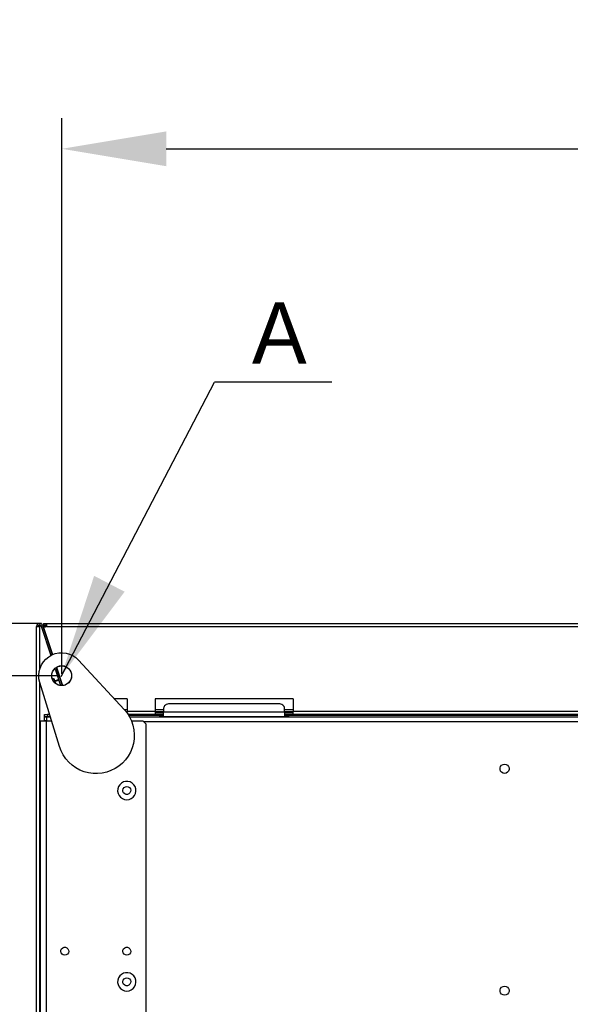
# Model space of a CAD drawing. Header units: millimetres. Extents: x 0 to 39025, y -31299 to 8400.
# Tile 79 of 256: x 14174 to 14533, y -27077 to -26434. Entities that reach past the tile are written whole.
import ezdxf

# ---------------------------------------------------------------- set-up
doc = ezdxf.new("R2010")
doc.units = ezdxf.units.MM
doc.header["$PDSIZE"] = -1
doc.layers.add('ANOTACIJE', color=7, linetype='Continuous')
doc.layers.add('DIMENZIJE', color=4, linetype='Continuous')
doc.styles.add('SLDTEXTSTYLE1', font='Montserrat-Regular.ttf')
doc.styles.add('SLDTEXTSTYLE6', font='txt')
doc.styles.get("Standard").update_dxf_attribs({"font": 'Montserrat-Regular.ttf'})
doc.dimstyles.new('SLDDIMSTYLE0', dxfattribs={"dimtxt": 3, "dimasz": 3.414889, "dimexe": 0, "dimexo": 0.0625, "dimgap": 0.75, "dimtad": 1, "dimdec": 0, "dimlfac": 20, "dimrnd": 1e-09, "dimzin": 12, "dimdsep": 46, "dimtxsty": 'SLDTEXTSTYLE6', "dimsah": 1, "dimcen": 0.09, "dimadec": 0, "dimazin": 3, "dimtfac": 1, "dimtdec": 0, "dimtofl": 0, "dimtmove": 0, "dimatfit": 3, "dimfxl": 1, "dimfrac": 2, "dimtolj": 1, "dimtzin": 12, "dimarcsym": 0})
doc.dimstyles.new('SLDDIMSTYLE3', dxfattribs={"dimtxt": 0.18, "dimasz": 3.414889, "dimexe": 0, "dimexo": 0.0625, "dimgap": 0, "dimtad": 0, "dimtih": 1, "dimtoh": 1, "dimdec": 0, "dimrnd": 1e-09, "dimzin": 0, "dimdsep": 46, "dimtxsty": 'Standard', "dimsah": 1, "dimcen": 0.09, "dimadec": 0, "dimazin": 0, "dimtfac": 3.414889, "dimtdec": 0, "dimtofl": 0, "dimtmove": 0, "dimatfit": 3, "dimfxl": 1, "dimfrac": 2, "dimtolj": 1, "dimtzin": 0, "dimarcsym": 0})

# ---------------------------------------------------------------- blocks, each defined once
blk = doc.blocks.new('Adapt 2 (spodaj)')
at = {"lineweight": 25}
for points, knots in [([(3.9, 713.59), (3.9, 713.59), (3.57, 714.21), (3.57, 714.21), (3.57, 714.21), (3.04, 714.68), (3.04, 714.68), (3.04, 714.68), (2.39, 714.94), (2.39, 714.94), (2.39, 714.94), (1.69, 714.95), (1.69, 714.95), (1.69, 714.95), (1.02, 714.72), (1.02, 714.72), (1.02, 714.72), (0.48, 714.27), (0.48, 714.27), (0.48, 714.27), (0.12, 713.67), (0.12, 713.67), (0.12, 713.67), (0, 712.98), (0, 712.98)], [0, 0, 0, 0, 1, 1, 1, 2, 2, 2, 3, 3, 3, 4, 4, 4, 5, 5, 5, 6, 6, 6, 7, 7, 7, 8, 8, 8, 8]), ([(4.5, 714.95), (4.5, 714.95), (4.5, 714.87), (4.5, 714.87), (4.5, 714.87), (4.5, 714.65), (4.5, 714.65), (4.5, 714.65), (4.5, 714.31), (4.5, 714.31), (4.5, 714.31), (4.5, 713.9), (4.5, 713.9), (4.5, 713.9), (4.5, 713.5), (4.5, 713.5), (4.5, 713.5), (4.5, 713.16), (4.5, 713.16), (4.5, 713.16), (4.5, 712.93), (4.5, 712.93), (4.5, 712.93), (4.5, 712.85), (4.5, 712.85)], [0, 0, 0, 0, 1, 1, 1, 2, 2, 2, 3, 3, 3, 4, 4, 4, 5, 5, 5, 6, 6, 6, 7, 7, 7, 8, 8, 8, 8]), ([(4.62, 712.36), (4.62, 712.36), (4.53, 712.82), (4.53, 712.82), (4.53, 712.82), (4.55, 713.29), (4.55, 713.29), (4.55, 713.29), (4.67, 713.74), (4.67, 713.74), (4.67, 713.74), (4.91, 714.15), (4.91, 714.15), (4.91, 714.15), (5.22, 714.5), (5.22, 714.5), (5.22, 714.5), (5.62, 714.76), (5.62, 714.76), (5.62, 714.76), (6.06, 714.92), (6.06, 714.92), (6.06, 714.92), (6.52, 714.98), (6.52, 714.98)], [0, 0, 0, 0, 1, 1, 1, 2, 2, 2, 3, 3, 3, 4, 4, 4, 5, 5, 5, 6, 6, 6, 7, 7, 7, 8, 8, 8, 8]), ([(6.52, 714.98), (6.52, 714.98), (6.52, 714.94), (6.52, 714.94), (6.52, 714.94), (6.52, 714.82), (6.52, 714.82), (6.52, 714.82), (6.52, 714.64), (6.52, 714.64), (6.52, 714.64), (6.52, 714.39), (6.52, 714.39), (6.52, 714.39), (6.52, 714.09), (6.52, 714.09), (6.52, 714.09), (6.52, 713.74), (6.52, 713.74), (6.52, 713.74), (6.52, 713.36), (6.52, 713.36), (6.52, 713.36), (6.52, 712.98), (6.52, 712.98)], [0, 0, 0, 0, 1, 1, 1, 2, 2, 2, 3, 3, 3, 4, 4, 4, 5, 5, 5, 6, 6, 6, 7, 7, 7, 8, 8, 8, 8]), ([(0, 712.98), (0, 712.98), (0.08, 712.98), (0.08, 712.98), (0.08, 712.98), (0.31, 712.98), (0.31, 712.98), (0.31, 712.98), (0.65, 712.98), (0.65, 712.98), (0.65, 712.98), (1.05, 712.98), (1.05, 712.98), (1.05, 712.98), (1.45, 712.98), (1.45, 712.98), (1.45, 712.98), (1.79, 712.98), (1.79, 712.98), (1.79, 712.98), (2.02, 712.98), (2.02, 712.98), (2.02, 712.98), (2.1, 712.98), (2.1, 712.98)], [0, 0, 0, 0, 1, 1, 1, 2, 2, 2, 3, 3, 3, 4, 4, 4, 5, 5, 5, 6, 6, 6, 7, 7, 7, 8, 8, 8, 8]), ([(2.95, 713.28), (2.95, 713.28), (2.79, 713.59), (2.79, 713.59), (2.79, 713.59), (2.52, 713.83), (2.52, 713.83), (2.52, 713.83), (2.2, 713.96), (2.2, 713.96), (2.2, 713.96), (1.85, 713.96), (1.85, 713.96), (1.85, 713.96), (1.51, 713.85), (1.51, 713.85), (1.51, 713.85), (1.24, 713.63), (1.24, 713.63), (1.24, 713.63), (1.06, 713.32), (1.06, 713.32), (1.06, 713.32), (1, 712.98), (1, 712.98)], [0, 0, 0, 0, 1, 1, 1, 2, 2, 2, 3, 3, 3, 4, 4, 4, 5, 5, 5, 6, 6, 6, 7, 7, 7, 8, 8, 8, 8]), ([(2, 713.31), (2, 713.31), (1.62, 713.23), (1.62, 713.23), (1.62, 713.23), (1.29, 713.15), (1.29, 713.15), (1.29, 713.15), (1.08, 713.06), (1.08, 713.06), (1.08, 713.06), (1, 712.98), (1, 712.98)], [0, 0, 0, 0, 1, 1, 1, 2, 2, 2, 3, 3, 3, 4, 4, 4, 4]), ([(2, 713.33), (2, 713.33), (1.23, 713.25), (1.23, 713.25), (1.23, 713.25), (1.05, 713.23), (1.05, 713.23)], [0, 0, 0, 0, 1, 1, 1, 2, 2, 2, 2]), ([(4.5, 712.85), (4.5, 712.85), (4.5, 712.84), (4.5, 712.84), (4.5, 712.84), (4.5, 712.79), (4.5, 712.79), (4.5, 712.79), (4.5, 712.72), (4.5, 712.72), (4.5, 712.72), (4.5, 712.62), (4.5, 712.62), (4.5, 712.62), (4.5, 712.51), (4.5, 712.51), (4.5, 712.51), (4.5, 712.37), (4.5, 712.37), (4.5, 712.37), (4.5, 712.22), (4.5, 712.22), (4.5, 712.22), (4.5, 712.07), (4.5, 712.07)], [0, 0, 0, 0, 1, 1, 1, 2, 2, 2, 3, 3, 3, 4, 4, 4, 5, 5, 5, 6, 6, 6, 7, 7, 7, 8, 8, 8, 8]), ([(5.57, 712.67), (5.57, 712.67), (5.53, 712.9), (5.53, 712.9), (5.53, 712.9), (5.54, 713.13), (5.54, 713.13), (5.54, 713.13), (5.6, 713.36), (5.6, 713.36), (5.6, 713.36), (5.71, 713.56), (5.71, 713.56), (5.71, 713.56), (5.87, 713.73), (5.87, 713.73), (5.87, 713.73), (6.07, 713.87), (6.07, 713.87), (6.07, 713.87), (6.29, 713.95), (6.29, 713.95), (6.29, 713.95), (6.52, 713.97), (6.52, 713.97)], [0, 0, 0, 0, 1, 1, 1, 2, 2, 2, 3, 3, 3, 4, 4, 4, 5, 5, 5, 6, 6, 6, 7, 7, 7, 8, 8, 8, 8]), ([(6.47, 714), (6.47, 714), (6.44, 713.98), (6.44, 713.98), (6.44, 713.98), (6.25, 713.79), (6.25, 713.79), (6.25, 713.79), (6.1, 713.59), (6.1, 713.59), (6.1, 713.59), (5.99, 713.37), (5.99, 713.37), (5.99, 713.37), (5.91, 713.14), (5.91, 713.14), (5.91, 713.14), (5.88, 712.9), (5.88, 712.9), (5.88, 712.9), (5.88, 712.85), (5.88, 712.85)], [0, 0, 0, 0, 1, 1, 1, 2, 2, 2, 3, 3, 3, 4, 4, 4, 5, 5, 5, 6, 6, 6, 7, 7, 7, 7]), ([(5.99, 712.8), (5.99, 712.8), (6.1, 713.01), (6.1, 713.01), (6.1, 713.01), (6.25, 713.21), (6.25, 713.21), (6.25, 713.21), (6.44, 713.4), (6.44, 713.4), (6.44, 713.4), (6.52, 713.46), (6.52, 713.46)], [0, 0, 0, 0, 1, 1, 1, 2, 2, 2, 3, 3, 3, 4, 4, 4, 4]), ([(2.06, 676.45), (2.06, 676.45), (1.55, 678.76), (1.55, 678.76), (1.55, 678.76), (1.4, 681.13), (1.4, 681.13), (1.4, 681.13), (1.64, 683.49), (1.64, 683.49), (1.64, 683.49), (2.24, 685.79), (2.24, 685.79), (2.24, 685.79), (3.2, 687.96), (3.2, 687.96), (3.2, 687.96), (4.49, 689.95), (4.49, 689.95), (4.49, 689.95), (6.08, 691.72), (6.08, 691.72), (6.08, 691.72), (7.93, 693.21), (7.93, 693.21), (7.93, 693.21), (9.99, 694.39), (9.99, 694.39), (9.99, 694.39), (12.21, 695.24), (12.21, 695.24), (12.21, 695.24), (14.53, 695.72), (14.53, 695.72), (14.53, 695.72), (16.9, 695.82), (16.9, 695.82), (16.9, 695.82), (19.26, 695.56), (19.26, 695.56), (19.26, 695.56), (21.55, 694.92), (21.55, 694.92), (21.55, 694.92), (23.71, 693.93), (23.71, 693.93), (23.71, 693.93), (25.68, 692.62), (25.68, 692.62), (25.68, 692.62), (27.42, 691.01), (27.42, 691.01)], [0, 0, 0, 0, 1, 1, 1, 2, 2, 2, 3, 3, 3, 4, 4, 4, 5, 5, 5, 6, 6, 6, 7, 7, 7, 8, 8, 8, 9, 9, 9, 10, 10, 10, 11, 11, 11, 12, 12, 12, 13, 13, 13, 14, 14, 14, 15, 15, 15, 16, 16, 16, 17, 17, 17, 17]), ([(10.76, 677.6), (10.76, 677.6), (11.66, 676.39), (11.66, 676.39), (11.66, 676.39), (12.82, 675.41), (12.82, 675.41), (12.82, 675.41), (14.16, 674.73), (14.16, 674.73), (14.16, 674.73), (15.63, 674.38), (15.63, 674.38), (15.63, 674.38), (17.14, 674.38), (17.14, 674.38), (17.14, 674.38), (18.61, 674.72), (18.61, 674.72), (18.61, 674.72), (19.96, 675.39), (19.96, 675.39), (19.96, 675.39), (21.12, 676.36), (21.12, 676.36), (21.12, 676.36), (22.02, 677.57), (22.02, 677.57), (22.02, 677.57), (22.62, 678.95), (22.62, 678.95), (22.62, 678.95), (22.89, 680.44), (22.89, 680.44), (22.89, 680.44), (22.8, 681.95), (22.8, 681.95), (22.8, 681.95), (22.38, 683.39), (22.38, 683.39), (22.38, 683.39), (21.63, 684.7), (21.63, 684.7), (21.63, 684.7), (20.59, 685.8), (20.59, 685.8), (20.59, 685.8), (19.33, 686.63), (19.33, 686.63), (19.33, 686.63), (17.92, 687.16), (17.92, 687.16), (17.92, 687.16), (16.42, 687.33), (16.42, 687.33), (16.42, 687.33), (14.92, 687.16), (14.92, 687.16), (14.92, 687.16), (13.5, 686.65), (13.5, 686.65), (13.5, 686.65), (12.23, 685.82), (12.23, 685.82), (12.23, 685.82), (11.2, 684.73), (11.2, 684.73), (11.2, 684.73), (10.44, 683.42), (10.44, 683.42), (10.44, 683.42), (10, 681.98), (10, 681.98), (10, 681.98), (9.91, 680.47), (9.91, 680.47), (9.91, 680.47), (10.17, 678.99), (10.17, 678.99), (10.17, 678.99), (10.76, 677.6), (10.76, 677.6)], [0, 0, 0, 0, 1, 1, 1, 2, 2, 2, 3, 3, 3, 4, 4, 4, 5, 5, 5, 6, 6, 6, 7, 7, 7, 8, 8, 8, 9, 9, 9, 10, 10, 10, 11, 11, 11, 12, 12, 12, 13, 13, 13, 14, 14, 14, 15, 15, 15, 16, 16, 16, 17, 17, 17, 18, 18, 18, 19, 19, 19, 20, 20, 20, 21, 21, 21, 22, 22, 22, 23, 23, 23, 24, 24, 24, 25, 25, 25, 26, 26, 26, 27, 27, 27, 27]), ([(10.57, 678.85), (10.57, 678.85), (10.41, 678.77), (10.41, 678.77), (10.41, 678.77), (10.27, 678.68), (10.27, 678.68)], [0, 0, 0, 0, 1, 1, 1, 2, 2, 2, 2]), ([(11.7, 678.27), (11.7, 678.27), (11.63, 678.43), (11.63, 678.43), (11.63, 678.43), (11.53, 678.58), (11.53, 678.58), (11.53, 678.58), (11.4, 678.7), (11.4, 678.7), (11.4, 678.7), (11.25, 678.79), (11.25, 678.79), (11.25, 678.79), (11.09, 678.86), (11.09, 678.86), (11.09, 678.86), (10.92, 678.89), (10.92, 678.89), (10.92, 678.89), (10.74, 678.88), (10.74, 678.88), (10.74, 678.88), (10.57, 678.85), (10.57, 678.85)], [0, 0, 0, 0, 1, 1, 1, 2, 2, 2, 3, 3, 3, 4, 4, 4, 5, 5, 5, 6, 6, 6, 7, 7, 7, 8, 8, 8, 8]), ([(11.18, 676.96), (11.18, 676.96), (11.01, 677.5), (11.01, 677.5), (11.01, 677.5), (10.76, 678.27), (10.76, 678.27), (10.76, 678.27), (10.61, 678.73), (10.61, 678.73), (10.61, 678.73), (10.57, 678.85), (10.57, 678.85)], [0, 0, 0, 0, 1, 1, 1, 2, 2, 2, 3, 3, 3, 4, 4, 4, 4]), ([(12.57, 675.58), (12.57, 675.58), (12.53, 675.71), (12.53, 675.71), (12.53, 675.71), (12.19, 676.77), (12.19, 676.77), (12.19, 676.77), (11.92, 677.58), (11.92, 677.58), (11.92, 677.58), (11.76, 678.09), (11.76, 678.09), (11.76, 678.09), (11.7, 678.27), (11.7, 678.27)], [0, 0, 0, 0, 1, 1, 1, 2, 2, 2, 3, 3, 3, 4, 4, 4, 5, 5, 5, 5]), ([(57.17, 658.76), (57.17, 658.76), (59.07, 656.44), (59.07, 656.44), (59.07, 656.44), (60.67, 653.92), (60.67, 653.92), (60.67, 653.92), (61.96, 651.22), (61.96, 651.22), (61.96, 651.22), (62.92, 648.39), (62.92, 648.39), (62.92, 648.39), (63.53, 645.46), (63.53, 645.46), (63.53, 645.46), (63.79, 642.48), (63.79, 642.48), (63.79, 642.48), (63.69, 639.5), (63.69, 639.5), (63.69, 639.5), (63.24, 636.54), (63.24, 636.54), (63.24, 636.54), (62.44, 633.66), (62.44, 633.66), (62.44, 633.66), (61.3, 630.9), (61.3, 630.9), (61.3, 630.9), (59.83, 628.29), (59.83, 628.29), (59.83, 628.29), (58.07, 625.88), (58.07, 625.88), (58.07, 625.88), (56.03, 623.69), (56.03, 623.69), (56.03, 623.69), (53.75, 621.76), (53.75, 621.76), (53.75, 621.76), (51.24, 620.12), (51.24, 620.12), (51.24, 620.12), (48.57, 618.79), (48.57, 618.79), (48.57, 618.79), (45.75, 617.79), (45.75, 617.79), (45.75, 617.79), (42.83, 617.13), (42.83, 617.13), (42.83, 617.13), (39.86, 616.83), (39.86, 616.83), (39.86, 616.83), (36.87, 616.88), (36.87, 616.88), (36.87, 616.88), (33.91, 617.29), (33.91, 617.29), (33.91, 617.29), (31.02, 618.05), (31.02, 618.05), (31.02, 618.05), (28.24, 619.15), (28.24, 619.15), (28.24, 619.15), (25.61, 620.57), (25.61, 620.57), (25.61, 620.57), (23.17, 622.29), (23.17, 622.29), (23.17, 622.29), (20.95, 624.3), (20.95, 624.3), (20.95, 624.3), (18.99, 626.56), (18.99, 626.56), (18.99, 626.56), (17.31, 629.03), (17.31, 629.03), (17.31, 629.03), (15.94, 631.69), (15.94, 631.69), (15.94, 631.69), (14.89, 634.49), (14.89, 634.49)], [0, 0, 0, 0, 1, 1, 1, 2, 2, 2, 3, 3, 3, 4, 4, 4, 5, 5, 5, 6, 6, 6, 7, 7, 7, 8, 8, 8, 9, 9, 9, 10, 10, 10, 11, 11, 11, 12, 12, 12, 13, 13, 13, 14, 14, 14, 15, 15, 15, 16, 16, 16, 17, 17, 17, 18, 18, 18, 19, 19, 19, 20, 20, 20, 21, 21, 21, 22, 22, 22, 23, 23, 23, 24, 24, 24, 25, 25, 25, 26, 26, 26, 27, 27, 27, 28, 28, 28, 29, 29, 29, 30, 30, 30, 30]), ([(59.16, 656.32), (59.16, 656.32), (59.16, 656.56), (59.16, 656.56), (59.16, 656.56), (59.16, 656.91), (59.16, 656.91), (59.16, 656.91), (59.16, 657.29), (59.16, 657.29), (59.16, 657.29), (59.16, 657.67), (59.16, 657.67)], [0, 0, 0, 0, 1, 1, 1, 2, 2, 2, 3, 3, 3, 4, 4, 4, 4]), ([(77.4, 657.67), (77.4, 657.67), (77.4, 657.29), (77.4, 657.29), (77.4, 657.29), (77.4, 656.91), (77.4, 656.91), (77.4, 656.91), (77.4, 656.56), (77.4, 656.56), (77.4, 656.56), (77.4, 656.26), (77.4, 656.26), (77.4, 656.26), (77.4, 656.01), (77.4, 656.01), (77.4, 656.01), (77.4, 655.83), (77.4, 655.83), (77.4, 655.83), (77.4, 655.71), (77.4, 655.71), (77.4, 655.71), (77.4, 655.67), (77.4, 655.67)], [0, 0, 0, 0, 1, 1, 1, 2, 2, 2, 3, 3, 3, 4, 4, 4, 5, 5, 5, 6, 6, 6, 7, 7, 7, 8, 8, 8, 8]), ([(86.9, 662.41), (86.9, 662.41), (86.12, 662.36), (86.12, 662.36), (86.12, 662.36), (85.37, 662.19), (85.37, 662.19), (85.37, 662.19), (84.68, 661.93), (84.68, 661.93), (84.68, 661.93), (84.07, 661.58), (84.07, 661.58), (84.07, 661.58), (83.58, 661.15), (83.58, 661.15), (83.58, 661.15), (83.21, 660.66), (83.21, 660.66), (83.21, 660.66), (82.98, 660.13), (82.98, 660.13), (82.98, 660.13), (82.9, 659.58), (82.9, 659.58)], [0, 0, 0, 0, 1, 1, 1, 2, 2, 2, 3, 3, 3, 4, 4, 4, 5, 5, 5, 6, 6, 6, 7, 7, 7, 8, 8, 8, 8]), ([(82.9, 653.92), (82.9, 653.92), (82.9, 654), (82.9, 654), (82.9, 654), (82.9, 654.23), (82.9, 654.23), (82.9, 654.23), (82.9, 654.58), (82.9, 654.58), (82.9, 654.58), (82.9, 655.04), (82.9, 655.04), (82.9, 655.04), (82.9, 655.55), (82.9, 655.55), (82.9, 655.55), (82.9, 656.08), (82.9, 656.08), (82.9, 656.08), (82.9, 656.57), (82.9, 656.57), (82.9, 656.57), (82.9, 657), (82.9, 657)], [0, 0, 0, 0, 1, 1, 1, 2, 2, 2, 3, 3, 3, 4, 4, 4, 5, 5, 5, 6, 6, 6, 7, 7, 7, 8, 8, 8, 8]), ([(161.9, 659.58), (161.9, 659.58), (161.82, 660.13), (161.82, 660.13), (161.82, 660.13), (161.6, 660.66), (161.6, 660.66), (161.6, 660.66), (161.23, 661.15), (161.23, 661.15), (161.23, 661.15), (160.73, 661.58), (160.73, 661.58), (160.73, 661.58), (160.12, 661.93), (160.12, 661.93), (160.12, 661.93), (159.43, 662.19), (159.43, 662.19), (159.43, 662.19), (158.68, 662.36), (158.68, 662.36), (158.68, 662.36), (157.9, 662.41), (157.9, 662.41)], [0, 0, 0, 0, 1, 1, 1, 2, 2, 2, 3, 3, 3, 4, 4, 4, 5, 5, 5, 6, 6, 6, 7, 7, 7, 8, 8, 8, 8]), ([(161.9, 657), (161.9, 657), (161.9, 656.57), (161.9, 656.57), (161.9, 656.57), (161.9, 656.08), (161.9, 656.08), (161.9, 656.08), (161.9, 655.55), (161.9, 655.55), (161.9, 655.55), (161.9, 655.04), (161.9, 655.04), (161.9, 655.04), (161.9, 654.58), (161.9, 654.58), (161.9, 654.58), (161.9, 654.23), (161.9, 654.23), (161.9, 654.23), (161.9, 654), (161.9, 654), (161.9, 654), (161.9, 653.92), (161.9, 653.92)], [0, 0, 0, 0, 1, 1, 1, 2, 2, 2, 3, 3, 3, 4, 4, 4, 5, 5, 5, 6, 6, 6, 7, 7, 7, 8, 8, 8, 8]), ([(167.4, 655.67), (167.4, 655.67), (167.4, 655.71), (167.4, 655.71), (167.4, 655.71), (167.4, 655.83), (167.4, 655.83), (167.4, 655.83), (167.4, 656.01), (167.4, 656.01), (167.4, 656.01), (167.4, 656.26), (167.4, 656.26), (167.4, 656.26), (167.4, 656.56), (167.4, 656.56), (167.4, 656.56), (167.4, 656.91), (167.4, 656.91), (167.4, 656.91), (167.4, 657.29), (167.4, 657.29), (167.4, 657.29), (167.4, 657.67), (167.4, 657.67)], [0, 0, 0, 0, 1, 1, 1, 2, 2, 2, 3, 3, 3, 4, 4, 4, 5, 5, 5, 6, 6, 6, 7, 7, 7, 8, 8, 8, 8]), ([(2.4, 651.28), (2.4, 651.28), (2.47, 651.28), (2.47, 651.28), (2.47, 651.28), (2.69, 651.28), (2.69, 651.28), (2.69, 651.28), (3.04, 651.28), (3.04, 651.28), (3.04, 651.28), (3.51, 651.28), (3.51, 651.28), (3.51, 651.28), (4.09, 651.28), (4.09, 651.28), (4.09, 651.28), (4.75, 651.28), (4.75, 651.28), (4.75, 651.28), (5.46, 651.28), (5.46, 651.28), (5.46, 651.28), (6.2, 651.28), (6.2, 651.28)], [0, 0, 0, 0, 1, 1, 1, 2, 2, 2, 3, 3, 3, 4, 4, 4, 5, 5, 5, 6, 6, 6, 7, 7, 7, 8, 8, 8, 8]), ([(6.7, 651.28), (6.7, 651.28), (6.7, 651.37), (6.7, 651.37), (6.7, 651.37), (6.7, 651.9), (6.7, 651.9), (6.7, 651.9), (6.7, 652.38), (6.7, 652.38), (6.7, 652.38), (6.7, 652.81), (6.7, 652.81), (6.7, 652.81), (6.7, 653.15), (6.7, 653.15), (6.7, 653.15), (6.7, 653.41), (6.7, 653.41), (6.7, 653.41), (6.7, 653.57), (6.7, 653.57), (6.7, 653.57), (6.7, 653.63), (6.7, 653.63)], [0, 0, 0, 0, 1, 1, 1, 2, 2, 2, 3, 3, 3, 4, 4, 4, 5, 5, 5, 6, 6, 6, 7, 7, 7, 8, 8, 8, 8]), ([(305.5, 622.98), (305.5, 622.98), (304.47, 622.8), (304.47, 622.8), (304.47, 622.8), (303.57, 622.27), (303.57, 622.27), (303.57, 622.27), (302.9, 621.48), (302.9, 621.48), (302.9, 621.48), (302.55, 620.5), (302.55, 620.5), (302.55, 620.5), (302.55, 619.46), (302.55, 619.46), (302.55, 619.46), (302.9, 618.47), (302.9, 618.47), (302.9, 618.47), (303.57, 617.68), (303.57, 617.68), (303.57, 617.68), (304.47, 617.16), (304.47, 617.16), (304.47, 617.16), (305.5, 616.98), (305.5, 616.98), (305.5, 616.98), (306.53, 617.16), (306.53, 617.16), (306.53, 617.16), (307.43, 617.68), (307.43, 617.68), (307.43, 617.68), (308.1, 618.47), (308.1, 618.47), (308.1, 618.47), (308.45, 619.46), (308.45, 619.46), (308.45, 619.46), (308.45, 620.5), (308.45, 620.5), (308.45, 620.5), (308.1, 621.48), (308.1, 621.48), (308.1, 621.48), (307.43, 622.27), (307.43, 622.27), (307.43, 622.27), (306.53, 622.8), (306.53, 622.8), (306.53, 622.8), (305.5, 622.98), (305.5, 622.98)], [0, 0, 0, 0, 1, 1, 1, 2, 2, 2, 3, 3, 3, 4, 4, 4, 5, 5, 5, 6, 6, 6, 7, 7, 7, 8, 8, 8, 9, 9, 9, 10, 10, 10, 11, 11, 11, 12, 12, 12, 13, 13, 13, 14, 14, 14, 15, 15, 15, 16, 16, 16, 17, 17, 17, 18, 18, 18, 18]), ([(305.5, 616.98), (305.5, 616.98), (306.53, 617.16), (306.53, 617.16), (306.53, 617.16), (307.43, 617.68), (307.43, 617.68), (307.43, 617.68), (308.1, 618.47), (308.1, 618.47), (308.1, 618.47), (308.45, 619.46), (308.45, 619.46), (308.45, 619.46), (308.45, 620.5), (308.45, 620.5), (308.45, 620.5), (308.1, 621.48), (308.1, 621.48), (308.1, 621.48), (307.43, 622.27), (307.43, 622.27), (307.43, 622.27), (306.53, 622.8), (306.53, 622.8), (306.53, 622.8), (305.5, 622.98), (305.5, 622.98), (305.5, 622.98), (304.47, 622.8), (304.47, 622.8), (304.47, 622.8), (303.57, 622.27), (303.57, 622.27), (303.57, 622.27), (302.9, 621.48), (302.9, 621.48), (302.9, 621.48), (302.55, 620.5), (302.55, 620.5), (302.55, 620.5), (302.55, 619.46), (302.55, 619.46), (302.55, 619.46), (302.9, 618.47), (302.9, 618.47), (302.9, 618.47), (303.57, 617.68), (303.57, 617.68), (303.57, 617.68), (304.47, 617.16), (304.47, 617.16), (304.47, 617.16), (305.5, 616.98), (305.5, 616.98)], [0, 0, 0, 0, 1, 1, 1, 2, 2, 2, 3, 3, 3, 4, 4, 4, 5, 5, 5, 6, 6, 6, 7, 7, 7, 8, 8, 8, 9, 9, 9, 10, 10, 10, 11, 11, 11, 12, 12, 12, 13, 13, 13, 14, 14, 14, 15, 15, 15, 16, 16, 16, 17, 17, 17, 18, 18, 18, 18]), ([(58.9, 599.78), (58.9, 599.78), (57.41, 599.96), (57.41, 599.96), (57.41, 599.96), (56.01, 600.52), (56.01, 600.52), (56.01, 600.52), (54.79, 601.4), (54.79, 601.4), (54.79, 601.4), (53.83, 602.56), (53.83, 602.56), (53.83, 602.56), (53.2, 603.92), (53.2, 603.92), (53.2, 603.92), (52.91, 605.4), (52.91, 605.4), (52.91, 605.4), (53.01, 606.9), (53.01, 606.9), (53.01, 606.9), (53.47, 608.33), (53.47, 608.33), (53.47, 608.33), (54.28, 609.6), (54.28, 609.6), (54.28, 609.6), (55.38, 610.63), (55.38, 610.63), (55.38, 610.63), (56.69, 611.36), (56.69, 611.36), (56.69, 611.36), (58.15, 611.73), (58.15, 611.73), (58.15, 611.73), (59.65, 611.73), (59.65, 611.73), (59.65, 611.73), (61.11, 611.36), (61.11, 611.36), (61.11, 611.36), (62.43, 610.63), (62.43, 610.63), (62.43, 610.63), (63.52, 609.6), (63.52, 609.6), (63.52, 609.6), (64.33, 608.33), (64.33, 608.33), (64.33, 608.33), (64.79, 606.9), (64.79, 606.9), (64.79, 606.9), (64.89, 605.4), (64.89, 605.4), (64.89, 605.4), (64.61, 603.92), (64.61, 603.92), (64.61, 603.92), (63.97, 602.56), (63.97, 602.56), (63.97, 602.56), (63.01, 601.4), (63.01, 601.4), (63.01, 601.4), (61.79, 600.52), (61.79, 600.52), (61.79, 600.52), (60.39, 599.96), (60.39, 599.96), (60.39, 599.96), (58.9, 599.78), (58.9, 599.78)], [0, 0, 0, 0, 1, 1, 1, 2, 2, 2, 3, 3, 3, 4, 4, 4, 5, 5, 5, 6, 6, 6, 7, 7, 7, 8, 8, 8, 9, 9, 9, 10, 10, 10, 11, 11, 11, 12, 12, 12, 13, 13, 13, 14, 14, 14, 15, 15, 15, 16, 16, 16, 17, 17, 17, 18, 18, 18, 19, 19, 19, 20, 20, 20, 21, 21, 21, 22, 22, 22, 23, 23, 23, 24, 24, 24, 25, 25, 25, 25]), ([(58.9, 608.37), (58.9, 608.37), (57.96, 608.2), (57.96, 608.2), (57.96, 608.2), (57.15, 607.7), (57.15, 607.7), (57.15, 607.7), (56.57, 606.94), (56.57, 606.94), (56.57, 606.94), (56.31, 606.01), (56.31, 606.01), (56.31, 606.01), (56.4, 605.07), (56.4, 605.07), (56.4, 605.07), (56.83, 604.21), (56.83, 604.21), (56.83, 604.21), (57.53, 603.57), (57.53, 603.57), (57.53, 603.57), (58.42, 603.22), (58.42, 603.22), (58.42, 603.22), (59.38, 603.22), (59.38, 603.22), (59.38, 603.22), (60.27, 603.57), (60.27, 603.57), (60.27, 603.57), (60.98, 604.21), (60.98, 604.21), (60.98, 604.21), (61.4, 605.07), (61.4, 605.07), (61.4, 605.07), (61.49, 606.01), (61.49, 606.01), (61.49, 606.01), (61.23, 606.94), (61.23, 606.94), (61.23, 606.94), (60.65, 607.7), (60.65, 607.7), (60.65, 607.7), (59.84, 608.2), (59.84, 608.2), (59.84, 608.2), (58.9, 608.37), (58.9, 608.37)], [0, 0, 0, 0, 1, 1, 1, 2, 2, 2, 3, 3, 3, 4, 4, 4, 5, 5, 5, 6, 6, 6, 7, 7, 7, 8, 8, 8, 9, 9, 9, 10, 10, 10, 11, 11, 11, 12, 12, 12, 13, 13, 13, 14, 14, 14, 15, 15, 15, 16, 16, 16, 17, 17, 17, 17]), ([(2.1, 600.38), (2.1, 600.38), (2.14, 600.38), (2.14, 600.38), (2.14, 600.38), (2.27, 600.38), (2.27, 600.38), (2.27, 600.38), (2.4, 600.38), (2.4, 600.38)], [0, 0, 0, 0, 1, 1, 1, 2, 2, 2, 3, 3, 3, 3]), ([(2.4, 520.38), (2.4, 520.38), (2.27, 520.38), (2.27, 520.38), (2.27, 520.38), (2.14, 520.38), (2.14, 520.38), (2.14, 520.38), (2.1, 520.38), (2.1, 520.38)], [0, 0, 0, 0, 1, 1, 1, 2, 2, 2, 3, 3, 3, 3]), ([(18.4, 498.17), (18.4, 498.17), (19.34, 498.35), (19.34, 498.35), (19.34, 498.35), (20.15, 498.85), (20.15, 498.85), (20.15, 498.85), (20.73, 499.62), (20.73, 499.62), (20.73, 499.62), (20.99, 500.53), (20.99, 500.53), (20.99, 500.53), (20.9, 501.49), (20.9, 501.49), (20.9, 501.49), (20.48, 502.34), (20.48, 502.34), (20.48, 502.34), (19.77, 502.99), (19.77, 502.99), (19.77, 502.99), (18.88, 503.33), (18.88, 503.33), (18.88, 503.33), (17.92, 503.33), (17.92, 503.33), (17.92, 503.33), (17.03, 502.99), (17.03, 502.99), (17.03, 502.99), (16.33, 502.34), (16.33, 502.34), (16.33, 502.34), (15.9, 501.49), (15.9, 501.49), (15.9, 501.49), (15.81, 500.53), (15.81, 500.53), (15.81, 500.53), (16.07, 499.62), (16.07, 499.62), (16.07, 499.62), (16.65, 498.85), (16.65, 498.85), (16.65, 498.85), (17.46, 498.35), (17.46, 498.35), (17.46, 498.35), (18.4, 498.17), (18.4, 498.17)], [0, 0, 0, 0, 1, 1, 1, 2, 2, 2, 3, 3, 3, 4, 4, 4, 5, 5, 5, 6, 6, 6, 7, 7, 7, 8, 8, 8, 9, 9, 9, 10, 10, 10, 11, 11, 11, 12, 12, 12, 13, 13, 13, 14, 14, 14, 15, 15, 15, 16, 16, 16, 17, 17, 17, 17]), ([(58.9, 498.17), (58.9, 498.17), (59.84, 498.35), (59.84, 498.35), (59.84, 498.35), (60.65, 498.85), (60.65, 498.85), (60.65, 498.85), (61.23, 499.62), (61.23, 499.62), (61.23, 499.62), (61.49, 500.53), (61.49, 500.53), (61.49, 500.53), (61.4, 501.49), (61.4, 501.49), (61.4, 501.49), (60.98, 502.34), (60.98, 502.34), (60.98, 502.34), (60.27, 502.99), (60.27, 502.99), (60.27, 502.99), (59.38, 503.33), (59.38, 503.33), (59.38, 503.33), (58.42, 503.33), (58.42, 503.33), (58.42, 503.33), (57.53, 502.99), (57.53, 502.99), (57.53, 502.99), (56.83, 502.34), (56.83, 502.34), (56.83, 502.34), (56.4, 501.49), (56.4, 501.49), (56.4, 501.49), (56.31, 500.53), (56.31, 500.53), (56.31, 500.53), (56.57, 499.62), (56.57, 499.62), (56.57, 499.62), (57.15, 498.85), (57.15, 498.85), (57.15, 498.85), (57.96, 498.35), (57.96, 498.35), (57.96, 498.35), (58.9, 498.17), (58.9, 498.17)], [0, 0, 0, 0, 1, 1, 1, 2, 2, 2, 3, 3, 3, 4, 4, 4, 5, 5, 5, 6, 6, 6, 7, 7, 7, 8, 8, 8, 9, 9, 9, 10, 10, 10, 11, 11, 11, 12, 12, 12, 13, 13, 13, 14, 14, 14, 15, 15, 15, 16, 16, 16, 17, 17, 17, 17]), ([(58.9, 474.77), (58.9, 474.77), (57.41, 474.96), (57.41, 474.96), (57.41, 474.96), (56.01, 475.52), (56.01, 475.52), (56.01, 475.52), (54.79, 476.4), (54.79, 476.4), (54.79, 476.4), (53.83, 477.56), (53.83, 477.56), (53.83, 477.56), (53.2, 478.92), (53.2, 478.92), (53.2, 478.92), (52.91, 480.4), (52.91, 480.4), (52.91, 480.4), (53.01, 481.9), (53.01, 481.9), (53.01, 481.9), (53.47, 483.33), (53.47, 483.33), (53.47, 483.33), (54.28, 484.6), (54.28, 484.6), (54.28, 484.6), (55.38, 485.63), (55.38, 485.63), (55.38, 485.63), (56.69, 486.36), (56.69, 486.36), (56.69, 486.36), (58.15, 486.73), (58.15, 486.73), (58.15, 486.73), (59.65, 486.73), (59.65, 486.73), (59.65, 486.73), (61.11, 486.36), (61.11, 486.36), (61.11, 486.36), (62.43, 485.63), (62.43, 485.63), (62.43, 485.63), (63.52, 484.6), (63.52, 484.6), (63.52, 484.6), (64.33, 483.33), (64.33, 483.33), (64.33, 483.33), (64.79, 481.9), (64.79, 481.9), (64.79, 481.9), (64.89, 480.4), (64.89, 480.4), (64.89, 480.4), (64.61, 478.92), (64.61, 478.92), (64.61, 478.92), (63.97, 477.56), (63.97, 477.56), (63.97, 477.56), (63.01, 476.4), (63.01, 476.4), (63.01, 476.4), (61.79, 475.52), (61.79, 475.52), (61.79, 475.52), (60.39, 474.96), (60.39, 474.96), (60.39, 474.96), (58.9, 474.77), (58.9, 474.77)], [0, 0, 0, 0, 1, 1, 1, 2, 2, 2, 3, 3, 3, 4, 4, 4, 5, 5, 5, 6, 6, 6, 7, 7, 7, 8, 8, 8, 9, 9, 9, 10, 10, 10, 11, 11, 11, 12, 12, 12, 13, 13, 13, 14, 14, 14, 15, 15, 15, 16, 16, 16, 17, 17, 17, 18, 18, 18, 19, 19, 19, 20, 20, 20, 21, 21, 21, 22, 22, 22, 23, 23, 23, 24, 24, 24, 25, 25, 25, 25]), ([(58.9, 483.38), (58.9, 483.38), (57.96, 483.2), (57.96, 483.2), (57.96, 483.2), (57.15, 482.7), (57.15, 482.7), (57.15, 482.7), (56.57, 481.94), (56.57, 481.94), (56.57, 481.94), (56.31, 481.01), (56.31, 481.01), (56.31, 481.01), (56.4, 480.07), (56.4, 480.07), (56.4, 480.07), (56.83, 479.21), (56.83, 479.21), (56.83, 479.21), (57.53, 478.57), (57.53, 478.57), (57.53, 478.57), (58.42, 478.22), (58.42, 478.22), (58.42, 478.22), (59.38, 478.22), (59.38, 478.22), (59.38, 478.22), (60.27, 478.57), (60.27, 478.57), (60.27, 478.57), (60.98, 479.21), (60.98, 479.21), (60.98, 479.21), (61.4, 480.07), (61.4, 480.07), (61.4, 480.07), (61.49, 481.01), (61.49, 481.01), (61.49, 481.01), (61.23, 481.94), (61.23, 481.94), (61.23, 481.94), (60.65, 482.7), (60.65, 482.7), (60.65, 482.7), (59.84, 483.2), (59.84, 483.2), (59.84, 483.2), (58.9, 483.38), (58.9, 483.38)], [0, 0, 0, 0, 1, 1, 1, 2, 2, 2, 3, 3, 3, 4, 4, 4, 5, 5, 5, 6, 6, 6, 7, 7, 7, 8, 8, 8, 9, 9, 9, 10, 10, 10, 11, 11, 11, 12, 12, 12, 13, 13, 13, 14, 14, 14, 15, 15, 15, 16, 16, 16, 17, 17, 17, 17]), ([(305.5, 477.98), (305.5, 477.98), (304.47, 477.79), (304.47, 477.79), (304.47, 477.79), (303.57, 477.28), (303.57, 477.28), (303.57, 477.28), (302.9, 476.47), (302.9, 476.47), (302.9, 476.47), (302.55, 475.5), (302.55, 475.5), (302.55, 475.5), (302.55, 474.45), (302.55, 474.45), (302.55, 474.45), (302.9, 473.48), (302.9, 473.48), (302.9, 473.48), (303.57, 472.68), (303.57, 472.68), (303.57, 472.68), (304.47, 472.16), (304.47, 472.16), (304.47, 472.16), (305.5, 471.98), (305.5, 471.98), (305.5, 471.98), (306.53, 472.16), (306.53, 472.16), (306.53, 472.16), (307.43, 472.68), (307.43, 472.68), (307.43, 472.68), (308.1, 473.48), (308.1, 473.48), (308.1, 473.48), (308.45, 474.45), (308.45, 474.45), (308.45, 474.45), (308.45, 475.5), (308.45, 475.5), (308.45, 475.5), (308.1, 476.47), (308.1, 476.47), (308.1, 476.47), (307.43, 477.28), (307.43, 477.28), (307.43, 477.28), (306.53, 477.79), (306.53, 477.79), (306.53, 477.79), (305.5, 477.98), (305.5, 477.98)], [0, 0, 0, 0, 1, 1, 1, 2, 2, 2, 3, 3, 3, 4, 4, 4, 5, 5, 5, 6, 6, 6, 7, 7, 7, 8, 8, 8, 9, 9, 9, 10, 10, 10, 11, 11, 11, 12, 12, 12, 13, 13, 13, 14, 14, 14, 15, 15, 15, 16, 16, 16, 17, 17, 17, 18, 18, 18, 18]), ([(305.5, 471.98), (305.5, 471.98), (306.53, 472.16), (306.53, 472.16), (306.53, 472.16), (307.43, 472.68), (307.43, 472.68), (307.43, 472.68), (308.1, 473.48), (308.1, 473.48), (308.1, 473.48), (308.45, 474.45), (308.45, 474.45), (308.45, 474.45), (308.45, 475.5), (308.45, 475.5), (308.45, 475.5), (308.1, 476.47), (308.1, 476.47), (308.1, 476.47), (307.43, 477.28), (307.43, 477.28), (307.43, 477.28), (306.53, 477.79), (306.53, 477.79), (306.53, 477.79), (305.5, 477.98), (305.5, 477.98), (305.5, 477.98), (304.47, 477.79), (304.47, 477.79), (304.47, 477.79), (303.57, 477.28), (303.57, 477.28), (303.57, 477.28), (302.9, 476.47), (302.9, 476.47), (302.9, 476.47), (302.55, 475.5), (302.55, 475.5), (302.55, 475.5), (302.55, 474.45), (302.55, 474.45), (302.55, 474.45), (302.9, 473.48), (302.9, 473.48), (302.9, 473.48), (303.57, 472.68), (303.57, 472.68), (303.57, 472.68), (304.47, 472.16), (304.47, 472.16), (304.47, 472.16), (305.5, 471.98), (305.5, 471.98)], [0, 0, 0, 0, 1, 1, 1, 2, 2, 2, 3, 3, 3, 4, 4, 4, 5, 5, 5, 6, 6, 6, 7, 7, 7, 8, 8, 8, 9, 9, 9, 10, 10, 10, 11, 11, 11, 12, 12, 12, 13, 13, 13, 14, 14, 14, 15, 15, 15, 16, 16, 16, 17, 17, 17, 18, 18, 18, 18])]:
    blk.add_open_spline(points, degree=3, knots=knots, dxfattribs=at)
for points in [[(4.5, 714.95), (4.5, 714.95), (6.52, 714.95), (6.52, 714.95)], [(6.52, 714.98), (6.52, 714.98), (1143.48, 714.98), (1143.48, 714.98)], [(0, 1.98), (0, 1.98), (0, 712.98), (0, 712.98)], [(2, 713.33), (2, 713.33), (2.88, 713.46), (2.88, 713.46)], [(2.89, 713.44), (2.89, 713.44), (2, 713.31), (2, 713.31)], [(2, 713.33), (2, 713.33), (2, 713.31), (2, 713.31)], [(2, 712.98), (2, 712.98), (2, 713.31), (2, 713.31)], [(2.1, 685.36), (2.1, 685.36), (2.1, 712.98), (2.1, 712.98)], [(2.95, 713.28), (2.95, 713.28), (3.9, 713.59), (3.9, 713.59)], [(2.95, 713.28), (2.95, 713.28), (9.22, 694), (9.22, 694)], [(3.89, 713.61), (3.89, 713.61), (3.9, 713.61), (3.9, 713.61)], [(3.9, 713.61), (3.9, 713.61), (3.9, 713.59), (3.9, 713.59)], [(3.9, 713.61), (3.9, 713.61), (10.13, 694.46), (10.13, 694.46)], [(3.9, 713.59), (3.9, 713.59), (10.12, 694.46), (10.12, 694.46)], [(4.39, 712.12), (4.39, 712.12), (4.5, 712.12), (4.5, 712.12)], [(4.4, 712.09), (4.4, 712.09), (4.5, 712.09), (4.5, 712.09)], [(4.4, 712.09), (4.4, 712.09), (4.5, 712.09), (4.5, 712.09)], [(4.5, 712.07), (4.5, 712.07), (4.82, 711.76), (4.82, 711.76)], [(4.5, 712.07), (4.5, 712.07), (4.71, 712.07), (4.71, 712.07)], [(4.98, 711.26), (4.98, 711.26), (4.52, 711.72), (4.52, 711.72)], [(4.99, 711.23), (4.99, 711.23), (4.53, 711.69), (4.53, 711.69)], [(6.52, 712.98), (6.52, 712.98), (4.62, 712.36), (4.62, 712.36)], [(4.62, 712.36), (4.62, 712.36), (10.4, 694.58), (10.4, 694.58)], [(5.54, 712.85), (5.54, 712.85), (5.88, 712.85), (5.88, 712.85)], [(5.88, 712.85), (5.88, 712.85), (5.88, 712.76), (5.88, 712.76)], [(6.52, 712.98), (6.52, 712.98), (1143.48, 712.98), (1143.48, 712.98)], [(27.42, 691.01), (27.42, 691.01), (57.17, 658.76), (57.17, 658.76)], [(12.34, 684.4), (12.34, 684.4), (11.96, 685.58), (11.96, 685.58)], [(13.29, 684.71), (13.29, 684.71), (12.34, 684.4), (12.34, 684.4)], [(12.34, 684.4), (12.34, 684.4), (15.59, 674.39), (15.59, 674.39)], [(12.79, 686.24), (12.79, 686.24), (13.29, 684.71), (13.29, 684.71)], [(12.8, 686.24), (12.8, 686.24), (16.67, 674.34), (16.67, 674.34)], [(13.05, 686.41), (13.05, 686.41), (16.97, 674.36), (16.97, 674.36)], [(13.29, 684.71), (13.29, 684.71), (16.66, 674.34), (16.66, 674.34)], [(14.39, 682.3), (14.39, 682.3), (14.39, 682.3), (14.39, 682.3)], [(15, 680.39), (15, 680.39), (14.39, 682.3), (14.39, 682.3)], [(14.89, 634.49), (14.89, 634.49), (2.06, 676.45), (2.06, 676.45)], [(2.1, 83.87), (2.1, 83.87), (2.1, 676.3), (2.1, 676.3)], [(14.35, 678.19), (14.35, 678.19), (11.98, 677.42), (11.98, 677.42)], [(12.06, 677.14), (12.06, 677.14), (14.44, 677.92), (14.44, 677.92)], [(15.01, 680.39), (15.01, 680.39), (15, 680.39), (15, 680.39)], [(16.97, 674.36), (16.97, 674.36), (15, 680.39), (15, 680.39)], [(59.16, 665.68), (59.16, 665.68), (50.79, 665.68), (50.79, 665.68)], [(59.16, 665.68), (59.16, 665.68), (59.16, 657.67), (59.16, 657.67)], [(167.4, 665.68), (167.4, 665.68), (77.4, 665.68), (77.4, 665.68)], [(77.4, 665.68), (77.4, 665.68), (77.4, 657.67), (77.4, 657.67)], [(167.4, 665.68), (167.4, 665.68), (167.4, 657.67), (167.4, 657.67)], [(57.25, 658.68), (57.25, 658.68), (59.16, 658.68), (59.16, 658.68)], [(58.42, 657.3), (58.42, 657.3), (59.16, 657.3), (59.16, 657.3)], [(59.16, 657.29), (59.16, 657.29), (58.42, 657.29), (58.42, 657.29)], [(59.16, 656.68), (59.16, 656.68), (58.9, 656.68), (58.9, 656.68)], [(59.16, 657.67), (59.16, 657.67), (77.4, 657.67), (77.4, 657.67)], [(77.4, 658.68), (77.4, 658.68), (82.9, 658.68), (82.9, 658.68)], [(77.4, 657.3), (77.4, 657.3), (82.9, 657.3), (82.9, 657.3)], [(82.9, 657.29), (82.9, 657.29), (77.4, 657.29), (77.4, 657.29)], [(77.4, 656.68), (77.4, 656.68), (82.9, 656.68), (82.9, 656.68)], [(82.9, 659.58), (82.9, 659.58), (82.9, 657), (82.9, 657)], [(161.9, 657), (161.9, 657), (82.9, 657), (82.9, 657)], [(157.9, 662.41), (157.9, 662.41), (86.9, 662.41), (86.9, 662.41)], [(161.9, 657), (161.9, 657), (161.9, 659.58), (161.9, 659.58)], [(161.9, 658.68), (161.9, 658.68), (167.4, 658.68), (167.4, 658.68)], [(161.9, 657.3), (161.9, 657.3), (167.4, 657.3), (167.4, 657.3)], [(167.4, 657.29), (167.4, 657.29), (161.9, 657.29), (161.9, 657.29)], [(161.9, 656.68), (161.9, 656.68), (167.4, 656.68), (167.4, 656.68)], [(167.4, 657.67), (167.4, 657.67), (419.35, 657.67), (419.35, 657.67)], [(2.4, 651.28), (2.4, 651.28), (2.4, 84.99), (2.4, 84.99)], [(5.2, 653.92), (5.2, 653.92), (5.2, 655.42), (5.2, 655.42)], [(5.2, 655.42), (5.2, 655.42), (7.2, 655.42), (7.2, 655.42)], [(7.2, 653.92), (7.2, 653.92), (5.2, 653.92), (5.2, 653.92)], [(6.7, 653.63), (6.7, 653.63), (5.2, 653.63), (5.2, 653.63)], [(5.2, 651.62), (5.2, 651.62), (5.2, 653.63), (5.2, 653.63)], [(5.2, 651.62), (5.2, 651.62), (6.7, 651.62), (6.7, 651.62)], [(6.2, 651.28), (6.2, 651.28), (9.76, 651.28), (9.76, 651.28)], [(6.2, 651.28), (6.2, 651.28), (6.2, 92.72), (6.2, 92.72)], [(9.04, 653.63), (9.04, 653.63), (6.7, 653.63), (6.7, 653.63)], [(7.2, 655.42), (7.2, 655.42), (7.2, 653.92), (7.2, 653.92)], [(8.49, 655.42), (8.49, 655.42), (7.2, 655.42), (7.2, 655.42)], [(8.95, 653.92), (8.95, 653.92), (7.2, 653.92), (7.2, 653.92)], [(59.6, 655.67), (59.6, 655.67), (77.4, 655.67), (77.4, 655.67)], [(60.08, 654.93), (60.08, 654.93), (80.4, 654.93), (80.4, 654.93)], [(60.67, 653.92), (60.67, 653.92), (80.4, 653.92), (80.4, 653.92)], [(1089.17, 653.63), (1089.17, 653.63), (60.83, 653.63), (60.83, 653.63)], [(61.94, 651.28), (61.94, 651.28), (69.4, 651.28), (69.4, 651.28)], [(69.4, 651.28), (69.4, 651.28), (71.4, 649.28), (71.4, 649.28)], [(69.85, 650.82), (69.85, 650.82), (1080.15, 650.82), (1080.15, 650.82)], [(77.4, 655.67), (77.4, 655.67), (82.9, 655.67), (82.9, 655.67)], [(80.4, 653.92), (80.4, 653.92), (80.4, 654.93), (80.4, 654.93)], [(80.4, 654.93), (80.4, 654.93), (82.4, 654.93), (82.4, 654.93)], [(82.4, 653.92), (82.4, 653.92), (80.4, 653.92), (80.4, 653.92)], [(82.4, 654.93), (82.4, 654.93), (82.4, 653.92), (82.4, 653.92)], [(82.9, 654.93), (82.9, 654.93), (82.4, 654.93), (82.4, 654.93)], [(82.4, 653.92), (82.4, 653.92), (82.9, 653.92), (82.9, 653.92)], [(161.9, 653.92), (161.9, 653.92), (82.9, 653.92), (82.9, 653.92)], [(161.9, 655.67), (161.9, 655.67), (167.4, 655.67), (167.4, 655.67)], [(162.4, 654.93), (162.4, 654.93), (161.9, 654.93), (161.9, 654.93)], [(161.9, 653.92), (161.9, 653.92), (162.4, 653.92), (162.4, 653.92)], [(162.4, 653.92), (162.4, 653.92), (162.4, 654.93), (162.4, 654.93)], [(162.4, 654.93), (162.4, 654.93), (164.4, 654.93), (164.4, 654.93)], [(164.4, 653.92), (164.4, 653.92), (162.4, 653.92), (162.4, 653.92)], [(164.4, 654.93), (164.4, 654.93), (164.4, 653.92), (164.4, 653.92)], [(164.4, 654.93), (164.4, 654.93), (533, 654.93), (533, 654.93)], [(164.4, 653.92), (164.4, 653.92), (533, 653.92), (533, 653.92)], [(167.4, 655.67), (167.4, 655.67), (419.35, 655.67), (419.35, 655.67)], [(71.4, 649.28), (71.4, 649.28), (71.4, 247.28), (71.4, 247.28)]]:
    blk.add_open_spline(points, degree=3, dxfattribs=at)
blk = doc.blocks.new('*D81')
at = {"layer": 'Defpoints', "color": 0, "transparency": 16777216}
for p in [(15318.44, -26517.87), (14201.26, -26862.2), (15318.44, -26862.16)]:
    blk.add_point(p, dxfattribs=at)
at = {"layer": 'DIMENZIJE', "color": 0, "lineweight": -2, "transparency": 16777216}
for p, q in [((14201.26, -26860.95), (14201.26, -26497.87)), ((15318.44, -26860.91), (15318.44, -26497.87)), ((14269.55, -26517.87), (15250.14, -26517.87))]:
    blk.add_line(p, q, dxfattribs=at)
at = {"layer": 'DIMENZIJE', "color": 0, "transparency": 16777216}
for points in [[(14269.55, -26506.49), (14269.55, -26529.26), (14201.26, -26517.87)], [(15250.14, -26506.49), (15250.14, -26529.26), (15318.44, -26517.87)]]:
    blk.add_solid(points, dxfattribs=at)
at = {"layer": 'DIMENZIJE', "color": 0, "transparency": 16777216, "insert": (14759.85, -26472.87), "char_height": 60, "attachment_point": 5, "style": 'SLDTEXTSTYLE6'}
blk.add_mtext('\\A1;1117', dxfattribs=at)
blk = doc.blocks.new('*D77')
at = {"layer": 'Defpoints', "color": 0, "transparency": 16777216}
for p in [(14201.26, -26862.2), (13876.35, -27508.88), (14201.29, -27508.88)]:
    blk.add_point(p, dxfattribs=at)
at = {"layer": 'DIMENZIJE', "color": 0, "lineweight": -2, "transparency": 16777216}
for p, q in [((14200.01, -26862.2), (13856.35, -26862.2)), ((13876.35, -26930.5), (13876.35, -27440.58)), ((14200.04, -27508.88), (13856.35, -27508.88))]:
    blk.add_line(p, q, dxfattribs=at)
at = {"layer": 'DIMENZIJE', "color": 0, "transparency": 16777216}
for points in [[(13864.97, -26930.5), (13887.74, -26930.5), (13876.35, -26862.2)], [(13864.97, -27440.58), (13887.74, -27440.58), (13876.35, -27508.88)]]:
    blk.add_solid(points, dxfattribs=at)
at = {"layer": 'DIMENZIJE', "color": 0, "transparency": 16777216, "insert": (13830.5, -27185.54), "char_height": 60, "attachment_point": 5, "rotation": 90, "style": 'SLDTEXTSTYLE6'}
blk.add_mtext('\\A1;647', dxfattribs=at)
blk = doc.blocks.new('*D73')
at = {"layer": 'Defpoints', "color": 0, "transparency": 16777216}
for p in [(14189.37, -26828.05), (13876.35, -26862.2), (14201.26, -26862.2)]:
    blk.add_point(p, dxfattribs=at)
at = {"layer": 'DIMENZIJE', "color": 0, "lineweight": -2, "transparency": 16777216}
for p, q in [((13876.35, -26759.76), (13876.35, -26554.4)), ((14188.12, -26828.05), (13856.35, -26828.05)), ((13876.35, -26862.2), (13876.35, -26828.05)), ((14200.01, -26862.2), (13856.35, -26862.2)), ((13876.35, -26930.5), (13876.35, -26998.79))]:
    blk.add_line(p, q, dxfattribs=at)
at = {"layer": 'DIMENZIJE', "color": 0, "transparency": 16777216}
for points in [[(13864.97, -26759.76), (13887.74, -26759.76), (13876.35, -26828.05)], [(13864.97, -26930.5), (13887.74, -26930.5), (13876.35, -26862.2)]]:
    blk.add_solid(points, dxfattribs=at)
at = {"layer": 'DIMENZIJE', "color": 0, "transparency": 16777216, "insert": (13830.93, -26622.93), "char_height": 60, "attachment_point": 5, "rotation": 90, "style": 'SLDTEXTSTYLE6'}
blk.add_mtext('\\A1;34', dxfattribs=at)

msp = doc.modelspace()

# ---------------------------------------------------------------- linework, layer by layer
msp.add_circle((14201.26, -26862.2), 6.48)
at = {"layer": 'ANOTACIJE', "color": 0}
msp.add_line((14377.49, -26670.41), (14300.99, -26670.41), dxfattribs=at)

# ---------------------------------------------------------------- block references
at = {"color": 1}
msp.add_blockref('Adapt 2 (spodaj)', (14184.86, -27543), dxfattribs=at)

# ---------------------------------------------------------------- texts
at = {"layer": 'ANOTACIJE', "color": 0, "insert": (14325.48, -26618.23), "char_height": 40, "attachment_point": 1, "style": 'SLDTEXTSTYLE1'}
msp.add_mtext('A', dxfattribs=at)

# ---------------------------------------------------------------- dimensions: what is measured, and where the dimension line sits
at = {"layer": 'DIMENZIJE'}
dim = msp.add_linear_dim(base=(15318.44, -26517.87), p1=(14201.26, -26862.2), p2=(15318.44, -26862.16), dimstyle='SLDDIMSTYLE0', override={"dimscale": 20, "dimexe": 1, "dimlfac": 1, "dimdle": 1, "dimtofl": 1}, dxfattribs=at)
dim.commit()
dim.dimension.update_dxf_attribs({"geometry": '*D81', "text_midpoint": (14759.85, -26472.87)})
dim = msp.add_linear_dim(base=(13876.35, -26862.2), p1=(14189.37, -26828.05), p2=(14201.26, -26862.2), angle=90, dimstyle='SLDDIMSTYLE0', override={"dimscale": 20, "dimexe": 1, "dimlfac": 1, "dimdle": 1, "dimtofl": 1}, dxfattribs=at)
dim.commit()
dim.dimension.update_dxf_attribs({"geometry": '*D73', "text_midpoint": (13876.35, -26622.93), "dimtype": 160})
dim = msp.add_linear_dim(base=(13876.35, -27508.88), p1=(14201.26, -26862.2), p2=(14201.29, -27508.88), angle=90, dimstyle='SLDDIMSTYLE0', override={"dimscale": 20, "dimexe": 1, "dimlfac": 1, "dimdle": 1, "dimtofl": 1}, dxfattribs=at)
dim.commit()
dim.dimension.update_dxf_attribs({"geometry": '*D77', "text_midpoint": (13830.5, -27185.54)})

# ---------------------------------------------------------------- leaders
at = {"layer": 'ANOTACIJE', "color": 7}
msp.add_leader([(14200.84, -26862.7), (14300.99, -26670.41)], dimstyle='SLDDIMSTYLE3', override={"dimscale": 20}, dxfattribs=at)

doc.saveas('drawing.dxf')
